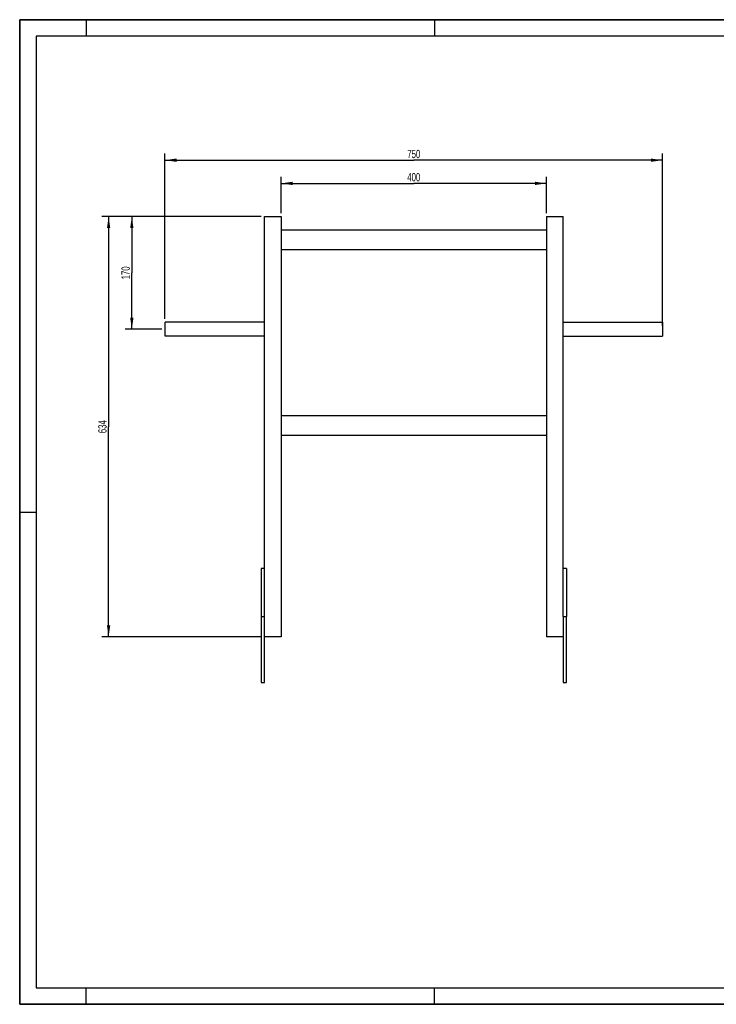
# Model space of a CAD drawing. Header units: millimetres. Extents: x 0 to 2100, y 0 to 1485.
# Tile 1 of 2: x 0 to 1050, y 0 to 1485. Entities that reach past the tile are written whole.
import ezdxf

# ---------------------------------------------------------------- set-up
doc = ezdxf.new("R2010")
doc.units = ezdxf.units.MM
doc.header["$LTSCALE"] = 115.5
doc.layers.get('0').update_dxf_attribs({"linetype": 'CONTINUOUS'})
doc.layers.add('005_AXIS', color=7, linetype='CONTINUOUS')
doc.layers.add('050_DIMENSIONING', color=7, linetype='CONTINUOUS')
doc.styles.get("Standard").update_dxf_attribs({"font": 'txt', "width": 0.7})
doc.dimstyles.new('DIMSTYLE_1', dxfattribs={"dimtxt": 12.5, "dimasz": 17.5, "dimexe": 2, "dimexo": 1, "dimtad": 1, "dimdec": 1, "dimtxsty": 'Standard', "dimblk": '_FILLED', "dimblk1": '_FILLED', "dimblk2": '_FILLED', "dimcen": 0.09, "dimazin": 2, "dimtp": 0.5, "dimtm": 0.5, "dimtfac": 1, "dimtdec": 1, "dimtofl": 0, "dimtmove": 0, "dimatfit": 3, "dimldrblk": '_FILLED', "dimfxl": 1, "dimtolj": 1, "dimarcsym": 0})
doc.dimstyles.new('DIMSTYLE_2', dxfattribs={"dimtxt": 12.5, "dimasz": 17.5, "dimexe": 2, "dimexo": 1, "dimtad": 1, "dimdec": 1, "dimtxsty": 'Standard', "dimblk": '_FILLED', "dimblk1": '_FILLED', "dimblk2": '_FILLED', "dimcen": 0.09, "dimazin": 2, "dimtp": 0.8, "dimtm": 0.8, "dimtfac": 1, "dimtdec": 1, "dimtofl": 0, "dimtmove": 0, "dimatfit": 3, "dimldrblk": '_FILLED', "dimfxl": 1, "dimtolj": 1, "dimarcsym": 0})
doc.dimstyles.new('DIMSTYLE_4', dxfattribs={"dimtxt": 12.5, "dimasz": 17.5, "dimexe": 2, "dimexo": 1, "dimtad": 1, "dimtxsty": 'Standard', "dimblk": '_FILLED', "dimblk1": '_FILLED', "dimblk2": '_FILLED', "dimcen": 0.09, "dimazin": 2, "dimtp": 0.5, "dimtm": 0.5, "dimtfac": 1, "dimtofl": 0, "dimtmove": 0, "dimatfit": 3, "dimldrblk": '_FILLED', "dimfxl": 1, "dimtolj": 1, "dimarcsym": 0})

# ---------------------------------------------------------------- blocks, each defined once
blk = doc.blocks.new('_FILLED')
at = {"color": 0, "linetype": 'ByBlock'}
blk.add_solid([(0, 0), (-1, 0.143), (-1, -0.143)], dxfattribs=at)
blk = doc.blocks.new('*D1')
at = {"layer": '050_DIMENSIONING', "color": 2, "linetype": 'Continuous', "transparency": 16777216}
for p, q in [((394, 1193.1), (394, 1248.1)), ((794, 1193.1), (794, 1248.1)), ((394, 1238.1), (594, 1238.1)), ((794, 1238.1), (594, 1238.1))]:
    blk.add_line(p, q, dxfattribs=at)
at = {"layer": '050_DIMENSIONING', "color": 2, "linetype": 'Continuous', "transparency": 16777216, "xscale": 17.5, "yscale": 17.5, "zscale": 17.5, "rotation": 180}
blk.add_blockref('_FILLED', (394, 1238.1), dxfattribs=at)
at = {"layer": '050_DIMENSIONING', "color": 2, "linetype": 'Continuous', "transparency": 16777216, "xscale": 17.5, "yscale": 17.5, "zscale": 17.5}
blk.add_blockref('_FILLED', (794, 1238.1), dxfattribs=at)
at = {"layer": '050_DIMENSIONING', "color": 2, "linetype": 'Continuous', "transparency": 16777216, "insert": (594, 1253.7), "char_height": 12.5, "width": 44.196, "attachment_point": 2, "line_spacing_factor": 0.9}
blk.add_mtext('400', dxfattribs=at)
blk = doc.blocks.new('*D2')
at = {"layer": '050_DIMENSIONING', "color": 2, "linetype": 'Continuous', "transparency": 16777216}
for p, q in [((219, 1033.8), (219, 1283.1)), ((969, 1023.1), (969, 1283.1)), ((219, 1273.1), (594, 1273.1)), ((969, 1273.1), (594, 1273.1))]:
    blk.add_line(p, q, dxfattribs=at)
at = {"layer": '050_DIMENSIONING', "color": 2, "linetype": 'Continuous', "transparency": 16777216, "xscale": 17.5, "yscale": 17.5, "zscale": 17.5, "rotation": 180}
blk.add_blockref('_FILLED', (219, 1273.1), dxfattribs=at)
at = {"layer": '050_DIMENSIONING', "color": 2, "linetype": 'Continuous', "transparency": 16777216, "xscale": 17.5, "yscale": 17.5, "zscale": 17.5}
blk.add_blockref('_FILLED', (969, 1273.1), dxfattribs=at)
at = {"layer": '050_DIMENSIONING', "color": 2, "linetype": 'Continuous', "transparency": 16777216, "insert": (594, 1288.7), "char_height": 12.5, "width": 42.857, "attachment_point": 2, "line_spacing_factor": 0.9}
blk.add_mtext('750', dxfattribs=at)
blk = doc.blocks.new('*D4')
at = {"layer": '050_DIMENSIONING', "color": 2, "linetype": 'Continuous', "transparency": 16777216}
for p, q in [((364, 1188.1), (124, 1188.1)), ((134, 1188.1), (134, 871.1)), ((134, 554.1), (134, 871.1)), ((364, 554.1), (124, 554.1))]:
    blk.add_line(p, q, dxfattribs=at)
at = {"layer": '050_DIMENSIONING', "color": 2, "linetype": 'Continuous', "transparency": 16777216, "xscale": 17.5, "yscale": 17.5, "zscale": 17.5}
for p, rotation in [((134, 1188.1), 90), ((134, 554.1), 270)]:
    blk.add_blockref('_FILLED', p, dxfattribs=dict(at, rotation=rotation))
at = {"layer": '050_DIMENSIONING', "color": 2, "linetype": 'Continuous', "transparency": 16777216, "insert": (118.4, 871.1), "char_height": 12.5, "width": 42.857, "attachment_point": 2, "rotation": 90, "line_spacing_factor": 0.9}
blk.add_mtext('634', dxfattribs=at)
blk = doc.blocks.new('*D6')
at = {"layer": '050_DIMENSIONING', "color": 2, "linetype": 'Continuous', "transparency": 16777216}
for p, q in [((364, 1188.1), (159, 1188.1)), ((169, 1188.1), (169, 1103.1)), ((169, 1018.1), (169, 1103.1)), ((214, 1018.1), (159, 1018.1))]:
    blk.add_line(p, q, dxfattribs=at)
at = {"layer": '050_DIMENSIONING', "color": 2, "linetype": 'Continuous', "transparency": 16777216, "xscale": 17.5, "yscale": 17.5, "zscale": 17.5}
for p, rotation in [((169, 1188.1), 90), ((169, 1018.1), 270)]:
    blk.add_blockref('_FILLED', p, dxfattribs=dict(at, rotation=rotation))
at = {"layer": '050_DIMENSIONING', "color": 2, "linetype": 'Continuous', "transparency": 16777216, "insert": (153.4, 1103.1), "char_height": 12.5, "width": 40.179, "attachment_point": 2, "rotation": 90, "line_spacing_factor": 0.9}
blk.add_mtext('170', dxfattribs=at)

msp = doc.modelspace()

# ---------------------------------------------------------------- linework, layer by layer
at = {"color": 7, "linetype": 'Continuous'}
for p, q in [((0, 1485), (2100, 1485)), ((0, 0), (0, 1485)), ((369.014, 1188.112), (394.014, 1188.112)), ((369.014, 585.112), (369.014, 1188.112)), ((394.014, 1188.112), (394.014, 554.112)), ((794.014, 1188.112), (819.014, 1188.112)), ((794.014, 1188.112), (794.014, 554.112)), ((819.014, 585.112), (819.014, 1188.112)), ((394.014, 1168.112), (794.014, 1168.112)), ((794.014, 1138.112), (394.014, 1138.112)), ((394.014, 888.112), (794.014, 888.112)), ((794.014, 858.112), (394.014, 858.112)), ((369.014, 657.112), (364.014, 657.112)), ((364.014, 657.112), (364.014, 585.112)), ((824.014, 657.112), (819.014, 657.112)), ((824.014, 657.112), (824.014, 585.112)), ((364.014, 585.112), (369.014, 585.112)), ((364.014, 585.112), (364.014, 485.112)), ((369.014, 485.112), (369.014, 585.112)), ((819.014, 585.112), (824.014, 585.112)), ((819.014, 585.112), (819.014, 485.112)), ((824.014, 485.112), (824.014, 585.112)), ((394.014, 554.112), (369.014, 554.112)), ((819.014, 554.112), (794.014, 554.112)), ((0, 0), (2100, 0))]:
    msp.add_line(p, q, dxfattribs=at)
at = {"color": 3, "linetype": 'Continuous'}
for p, q in [((0, 1485), (0, 0)), ((2100, 1485), (0, 1485)), ((100, 1485), (100, 1460)), ((625, 1485), (625, 1460)), ((0, 742.5), (25, 742.5)), ((100, 0), (100, 25)), ((625, 0), (625, 25)), ((2100, 0), (0, 0))]:
    msp.add_line(p, q, dxfattribs=at)
at = {"color": 5, "linetype": 'Continuous'}
for p, q in [((25, 1460), (25, 25)), ((2075, 1460), (25, 1460)), ((25, 25), (2075, 25))]:
    msp.add_line(p, q, dxfattribs=at)
at = {"layer": '005_AXIS', "color": 7, "linetype": 'Continuous'}
for p, q in [((219.014, 1018.112), (219.014, 1028.762)), ((369.014, 1028.762), (219.014, 1028.762)), ((819.014, 1028.762), (969.014, 1028.762)), ((969.014, 1028.762), (969.014, 1018.112)), ((219.014, 1007.462), (219.014, 1018.112)), ((969.014, 1018.112), (969.014, 1007.462)), ((369.014, 1007.462), (219.014, 1007.462)), ((819.014, 1007.462), (969.014, 1007.462)), ((364.014, 485.112), (369.014, 485.112)), ((819.014, 485.112), (824.014, 485.112))]:
    msp.add_line(p, q, dxfattribs=at)

# ---------------------------------------------------------------- dimensions: what is measured, and where the dimension line sits
at = {"layer": '050_DIMENSIONING', "color": 2, "linetype": 'Continuous'}
for base, p1, p2, dimstyle, picture, middle in [((969.014, 1273.112), (219.014, 1032.762), (969.014, 1022.112), 'DIMSTYLE_2', '*D2', (592.229, 1273.112)), ((794.014, 1238.112), (394.014, 1192.112), (794.014, 1192.112), 'DIMSTYLE_1', '*D1', (592.229, 1238.112))]:
    dim = msp.add_linear_dim(base=base, p1=p1, p2=p2, dimstyle=dimstyle, dxfattribs=at)
    dim.commit()
    dim.dimension.update_dxf_attribs({"geometry": picture, "text_midpoint": middle, "dimtype": 160})
for base, p1, p2, angle, dimstyle, picture, middle in [((134.014, 1188.112), (365.014, 554.112), (365.014, 1188.112), 90, 'DIMSTYLE_2', '*D4', (134.014, 869.326)), ((169.014, 1018.112), (365.014, 1188.112), (215.014, 1018.112), 270, 'DIMSTYLE_4', '*D6', (169.014, 1101.326))]:
    dim = msp.add_linear_dim(base=base, p1=p1, p2=p2, angle=angle, dimstyle=dimstyle, dxfattribs=at)
    dim.commit()
    dim.dimension.update_dxf_attribs({"geometry": picture, "text_midpoint": middle, "dimtype": 160})

doc.saveas('drawing.dxf')
